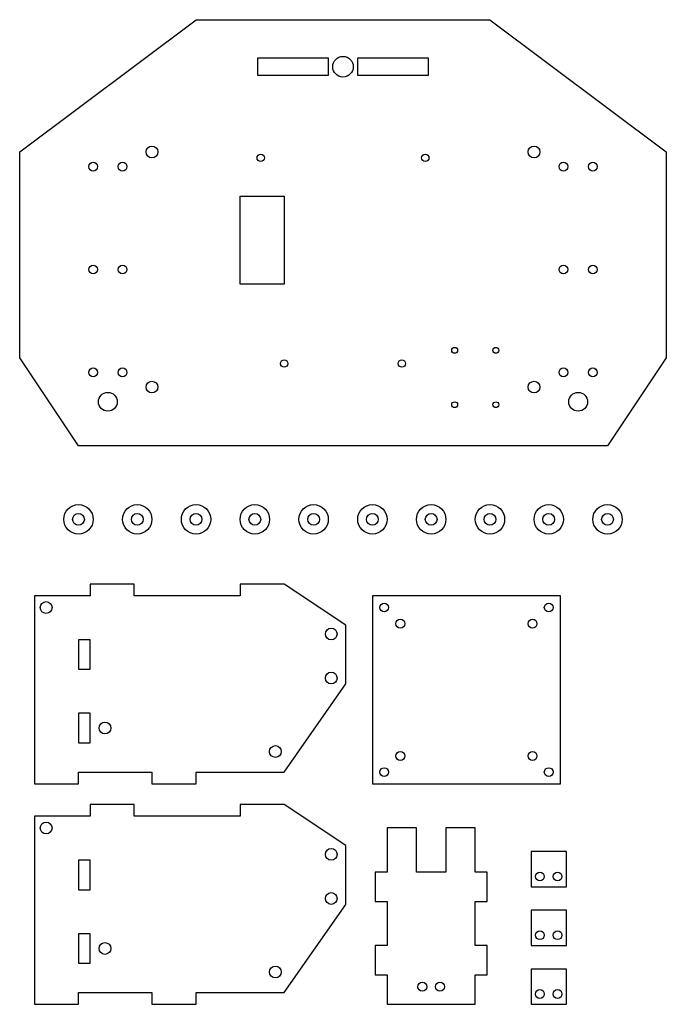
# Model space of a CAD drawing. Header units: millimetres. Extents: x 0 to 220, y 5 to 340.
import ezdxf

# ---------------------------------------------------------------- set-up
doc = ezdxf.new("R2010")
doc.units = ezdxf.units.MM

# ---------------------------------------------------------------- blocks, each defined once
blk = doc.blocks.new('Wire Staple')
for centre in [(-5, 0), (5, 0)]:
    blk.add_circle(centre, 1.5)

msp = doc.modelspace()

# ---------------------------------------------------------------- linework, layer by layer
for p, q in [((0, 295), (60, 340)), ((60, 340), (160, 340)), ((160, 340), (220, 295)), ((0, 225), (0, 295)), ((220, 295), (220, 225)), ((20, 195), (0, 225)), ((220, 225), (200, 195)), ((200, 195), (20, 195))]:
    msp.add_line(p, q)
for points in [[(105, 321), (81, 321), (81, 327), (105, 327)], [(139, 321), (115, 321), (115, 327), (139, 327)], [(75, 280), (90, 280), (90, 250), (75, 250)], [(120, 80), (184, 80), (184, 144), (120, 144)], [(20, 119), (24, 119), (24, 129), (20, 129)], [(20, 94), (24, 94), (24, 104), (20, 104)], [(174, 45), (186, 45), (186, 57), (174, 57)], [(20, 44), (24, 44), (24, 54), (20, 54)], [(174, 25), (186, 25), (186, 37), (174, 37)], [(20, 19), (24, 19), (24, 29), (20, 29)], [(174, 5), (186, 5), (186, 17), (174, 17)]]:
    msp.add_lwpolyline(points, close=True)
for points in [[(111, 114), (111, 134), (90, 148), (75, 148), (75, 144), (39, 144), (39, 148), (24, 148), (24, 144), (5, 144), (5, 80), (20, 80), (20, 84), (45, 84), (45, 80), (60, 80), (60, 84), (90, 84), (111, 114)], [(111, 39), (111, 59), (90, 73), (75, 73), (75, 69), (39, 69), (39, 73), (24, 73), (24, 69), (5, 69), (5, 5), (20, 5), (20, 9), (45, 9), (45, 5), (60, 5), (60, 9), (90, 9), (111, 39)], [(125, 65), (125, 50), (121, 50), (121, 40), (125, 40), (125, 25), (121, 25), (121, 15), (125, 15), (125, 5), (155, 5), (155, 15), (159, 15), (159, 25), (155, 25), (155, 40), (159, 40), (159, 50), (155, 50), (155, 65), (145, 65), (145, 50), (135, 50), (135, 65), (125, 65)]]:
    msp.add_lwpolyline(points)
for centre, radius in [((110, 324), 3.5), ((45, 295), 2), ((175, 295), 2), ((82, 293), 1.25), ((138, 293), 1.25), ((148, 227.5), 1), ((162, 227.5), 1), ((90, 223), 1.25), ((130, 223), 1.25), ((45, 215), 2), ((175, 215), 2), ((30, 210), 3.2), ((190, 210), 3.2), ((148, 209), 1), ((162, 209), 1), ((20, 170), 5), ((40, 170), 5), ((60, 170), 5), ((80, 170), 5), ((100, 170), 5), ((120, 170), 5), ((140, 170), 5), ((160, 170), 5), ((180, 170), 5), ((200, 170), 5), ((20, 170), 2), ((40, 170), 2), ((60, 170), 2), ((80, 170), 2), ((100, 170), 2), ((120, 170), 2), ((140, 170), 2), ((160, 170), 2), ((180, 170), 2), ((200, 170), 2), ((9, 140), 2), ((124, 140), 1.5), ((180, 140), 1.5), ((129.5, 134.5), 1.5), ((174.5, 134.5), 1.5), ((106, 131), 2), ((106, 116), 2), ((29, 99), 2), ((87, 91), 2), ((129.5, 89.5), 1.5), ((174.5, 89.5), 1.5), ((124, 84), 1.5), ((180, 84), 1.5), ((9, 65), 2), ((106, 56), 2), ((177, 48.5), 1.5), ((183, 48.5), 1.5), ((106, 41), 2), ((177, 28.5), 1.5), ((183, 28.5), 1.5), ((29, 24), 2), ((87, 16), 2), ((137, 11), 1.5), ((143, 11), 1.5), ((177, 8.5), 1.5), ((183, 8.5), 1.5)]:
    msp.add_circle(centre, radius)

# ---------------------------------------------------------------- block references
for p in [(30, 290), (190, 290), (30, 255), (190, 255), (30, 220), (190, 220)]:
    msp.add_blockref('Wire Staple', p)

doc.saveas('drawing.dxf')
